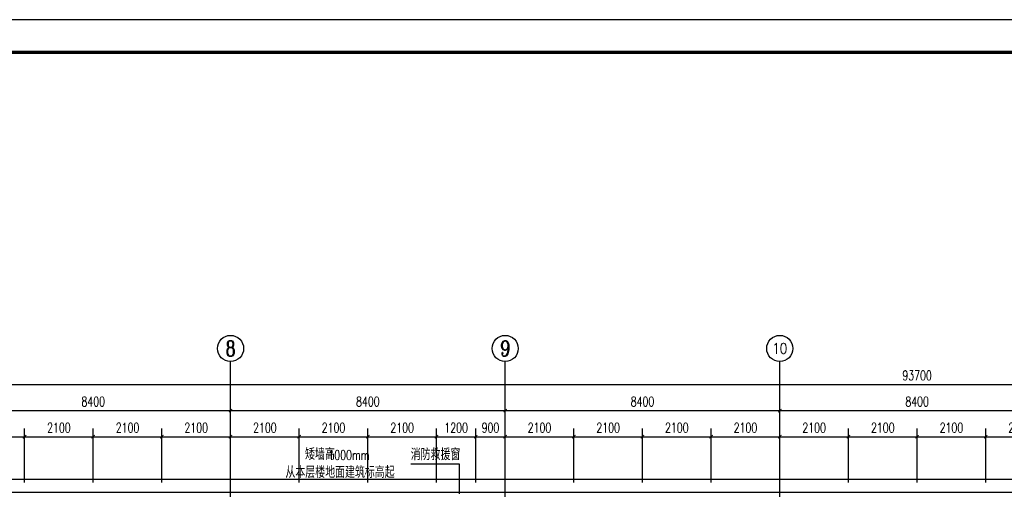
# Model space of a CAD drawing. Extents: x 797781 to 1255204, y 21234 to 1024248.
# Tile 252 of 256: x 915258 to 945375, y 298622 to 313078. Entities that reach past the tile are written whole.
import ezdxf
from ezdxf.enums import TextEntityAlignment as Align

# ---------------------------------------------------------------- set-up
doc = ezdxf.new("R2010")
doc.units = 0
doc.header["$LTSCALE"] = 1000
doc.header["$MEASUREMENT"] = 0
doc.linetypes.add('230303生产综合楼-平面图_t8$0$DOTE', pattern=[2.42, 2, -0.2, 0.02, -0.2])
for name, color, linetype in [('230303生产综合楼-平面图_t8$0$AXIS', 3, 'Continuous'), ('230303生产综合楼-平面图_t8$0$AXIS_TEXT', 7, 'Continuous'), ('230303生产综合楼-平面图_t8$0$CURTWALL', 4, 'Continuous'), ('230303生产综合楼-平面图_t8$0$DIM_SYMB', 3, 'Continuous'), ('230303生产综合楼-平面图_t8$0$DOTE', 1, '230303生产综合楼-平面图_t8$0$DOTE'), ('230303生产综合楼-平面图_t8$0$PUB_TEXT', 7, 'Continuous'), ('230303生产综合楼-平面图_t8$0$PUB_TITLE', 4, 'Continuous'), ('230303生产综合楼-平面图_t8$0$看线', 115, 'Continuous'), ('AXIS_TEXT', 7, 'Continuous'), ('DIM_SYMB', 3, 'Continuous'), ('PUB_TEXT', 7, 'Continuous')]:
    doc.layers.add(name, color=color, linetype=linetype)
doc.styles.add('230303生产综合楼-平面图_t8$0$_TCH_AXIS', font='COMPLEX', dxfattribs={"bigfont": 'GBCBIG'})
doc.styles.add('230303生产综合楼-平面图_t8$0$_TCH_DIM', font='SIMPLEX', dxfattribs={"bigfont": 'GBCBIG'})
doc.styles.add('230303生产综合楼-平面图_T8$0$_TCH_DIM_T3', font='SIMPLEX', dxfattribs={"width": 0.705882, "bigfont": 'GBCBIG'})
doc.styles.add('_TCH_DIM', font='SIMPLEX', dxfattribs={"bigfont": 'GBCBIG'})
doc.styles.add('COMPLEX', font='COMPLEX')
doc.dimstyles.new('230303生产综合楼-平面图_T8$0$_TCH_ARCH&&100', dxfattribs={"dimtxt": 297.5, "dimasz": 100, "dimexe": 250, "dimexo": 300, "dimgap": 126.25, "dimtad": 1, "dimdec": 0, "dimzin": 0, "dimdsep": 46, "dimtxsty": '230303生产综合楼-平面图_T8$0$_TCH_DIM_T3', "dimblk": '230303生产综合楼-平面图_t8$0$_ArchTick', "dimcen": 0.09, "dimclrt": 7, "dimazin": 2, "dimtfac": 1, "dimtdec": 0, "dimtix": 1, "dimtmove": 2, "dimatfit": 3, "dimfxl": 1, "dimtolj": 1, "dimtzin": 0, "dimarcsym": 0})

# ---------------------------------------------------------------- blocks, each defined once
blk = doc.blocks.new('AQ2')
at = {"layer": 'DIM_SYMB'}
blk.add_lwpolyline([(1062708, 293601, 0, 0, 0), (1060293, 293601, 0, 0, 0), (1060293, 292574, 80, 0, 0), (1060293, 292274, 0, 0, 0)], format="xyseb", dxfattribs=at)
at = {"layer": 'PUB_TEXT', "style": '_TCH_DIM'}
for s, height, p in [('矮墙高', 357.4, (1060713, 293714)), ('从本层楼地面建筑标高起', 357.45, (1060113, 293161))]:
    blk.add_text(s, height=height, rotation=360, dxfattribs=at).set_placement(p)
at = {"layer": 'PUB_TEXT', "style": '_TCH_DIM', "width": 0.705882}
blk.add_text('1000mm', height=297.5, rotation=360, dxfattribs=at).set_placement((1061428, 293714))
blk = doc.blocks.new('230303生产综合楼-平面图_t8$0$_ArchTick')
at = {"color": 0, "linetype": 'ByBlock', "const_width": 0.3}
blk.add_lwpolyline([(-0.5, -0.5), (0.5, 0.5)], dxfattribs=at)
blk = doc.blocks.new('*D5874')
at = {"layer": '230303生产综合楼-平面图_t8$0$AXIS', "color": 0, "lineweight": -2, "transparency": 16777216}
for p, q in [((913308, 298922), (913308, 300572)), ((915408, 298922), (915408, 300572)), ((913308, 300322), (915408, 300322))]:
    blk.add_line(p, q, dxfattribs=at)
at = {"layer": 'Defpoints', "color": 0, "transparency": 16777216}
for p in [(915408, 300322), (913308, 298622), (915408, 298622)]:
    blk.add_point(p, dxfattribs=at)
at = {"layer": '230303生产综合楼-平面图_t8$0$AXIS', "color": 0, "lineweight": -2, "transparency": 16777216, "xscale": 100, "yscale": 100, "zscale": 100, "rotation": 180}
blk.add_blockref('230303生产综合楼-平面图_t8$0$_ArchTick', (913308, 300322), dxfattribs=at)
at = {"layer": '230303生产综合楼-平面图_t8$0$AXIS', "color": 0, "lineweight": -2, "transparency": 16777216, "xscale": 100, "yscale": 100, "zscale": 100}
blk.add_blockref('230303生产综合楼-平面图_t8$0$_ArchTick', (915408, 300322), dxfattribs=at)
at = {"layer": '230303生产综合楼-平面图_t8$0$AXIS', "color": 7, "transparency": 16777216, "insert": (914358, 300597), "char_height": 297.5, "attachment_point": 5, "style": '230303生产综合楼-平面图_T8$0$_TCH_DIM_T3'}
blk.add_mtext('\\A1;2100', dxfattribs=at)
blk = doc.blocks.new('*D5875')
at = {"layer": '230303生产综合楼-平面图_t8$0$AXIS', "color": 0, "lineweight": -2, "transparency": 16777216}
for p, q in [((915408, 298922), (915408, 300572)), ((917508, 298922), (917508, 300572)), ((915408, 300322), (917508, 300322))]:
    blk.add_line(p, q, dxfattribs=at)
at = {"layer": 'Defpoints', "color": 0, "transparency": 16777216}
for p in [(917508, 300322), (915408, 298622), (917508, 298622)]:
    blk.add_point(p, dxfattribs=at)
at = {"layer": '230303生产综合楼-平面图_t8$0$AXIS', "color": 0, "lineweight": -2, "transparency": 16777216, "xscale": 100, "yscale": 100, "zscale": 100, "rotation": 180}
blk.add_blockref('230303生产综合楼-平面图_t8$0$_ArchTick', (915408, 300322), dxfattribs=at)
at = {"layer": '230303生产综合楼-平面图_t8$0$AXIS', "color": 0, "lineweight": -2, "transparency": 16777216, "xscale": 100, "yscale": 100, "zscale": 100}
blk.add_blockref('230303生产综合楼-平面图_t8$0$_ArchTick', (917508, 300322), dxfattribs=at)
at = {"layer": '230303生产综合楼-平面图_t8$0$AXIS', "color": 7, "transparency": 16777216, "insert": (916458, 300597), "char_height": 297.5, "attachment_point": 5, "style": '230303生产综合楼-平面图_T8$0$_TCH_DIM_T3'}
blk.add_mtext('\\A1;2100', dxfattribs=at)
blk = doc.blocks.new('*D5876')
at = {"layer": '230303生产综合楼-平面图_t8$0$AXIS', "color": 0, "lineweight": -2, "transparency": 16777216}
for p, q in [((917508, 298922), (917508, 300572)), ((919608, 298922), (919608, 300572)), ((917508, 300322), (919608, 300322))]:
    blk.add_line(p, q, dxfattribs=at)
at = {"layer": 'Defpoints', "color": 0, "transparency": 16777216}
for p in [(919608, 300322), (917508, 298622), (919608, 298622)]:
    blk.add_point(p, dxfattribs=at)
at = {"layer": '230303生产综合楼-平面图_t8$0$AXIS', "color": 0, "lineweight": -2, "transparency": 16777216, "xscale": 100, "yscale": 100, "zscale": 100, "rotation": 180}
blk.add_blockref('230303生产综合楼-平面图_t8$0$_ArchTick', (917508, 300322), dxfattribs=at)
at = {"layer": '230303生产综合楼-平面图_t8$0$AXIS', "color": 0, "lineweight": -2, "transparency": 16777216, "xscale": 100, "yscale": 100, "zscale": 100}
blk.add_blockref('230303生产综合楼-平面图_t8$0$_ArchTick', (919608, 300322), dxfattribs=at)
at = {"layer": '230303生产综合楼-平面图_t8$0$AXIS', "color": 7, "transparency": 16777216, "insert": (918558, 300597), "char_height": 297.5, "attachment_point": 5, "style": '230303生产综合楼-平面图_T8$0$_TCH_DIM_T3'}
blk.add_mtext('\\A1;2100', dxfattribs=at)
blk = doc.blocks.new('*D5877')
at = {"layer": '230303生产综合楼-平面图_t8$0$AXIS', "color": 0, "lineweight": -2, "transparency": 16777216}
for p, q in [((919608, 298922), (919608, 300572)), ((921708, 298922), (921708, 300572)), ((919608, 300322), (921708, 300322))]:
    blk.add_line(p, q, dxfattribs=at)
at = {"layer": 'Defpoints', "color": 0, "transparency": 16777216}
for p in [(921708, 300322), (919608, 298622), (921708, 298622)]:
    blk.add_point(p, dxfattribs=at)
at = {"layer": '230303生产综合楼-平面图_t8$0$AXIS', "color": 0, "lineweight": -2, "transparency": 16777216, "xscale": 100, "yscale": 100, "zscale": 100, "rotation": 180}
blk.add_blockref('230303生产综合楼-平面图_t8$0$_ArchTick', (919608, 300322), dxfattribs=at)
at = {"layer": '230303生产综合楼-平面图_t8$0$AXIS', "color": 0, "lineweight": -2, "transparency": 16777216, "xscale": 100, "yscale": 100, "zscale": 100}
blk.add_blockref('230303生产综合楼-平面图_t8$0$_ArchTick', (921708, 300322), dxfattribs=at)
at = {"layer": '230303生产综合楼-平面图_t8$0$AXIS', "color": 7, "transparency": 16777216, "insert": (920658, 300597), "char_height": 297.5, "attachment_point": 5, "style": '230303生产综合楼-平面图_T8$0$_TCH_DIM_T3'}
blk.add_mtext('\\A1;2100', dxfattribs=at)
blk = doc.blocks.new('*D5878')
at = {"layer": '230303生产综合楼-平面图_t8$0$AXIS', "color": 0, "lineweight": -2, "transparency": 16777216}
for p, q in [((921708, 298922), (921708, 300572)), ((923808, 298922), (923808, 300572)), ((921708, 300322), (923808, 300322))]:
    blk.add_line(p, q, dxfattribs=at)
at = {"layer": 'Defpoints', "color": 0, "transparency": 16777216}
for p in [(923808, 300322), (921708, 298622), (923808, 298622)]:
    blk.add_point(p, dxfattribs=at)
at = {"layer": '230303生产综合楼-平面图_t8$0$AXIS', "color": 0, "lineweight": -2, "transparency": 16777216, "xscale": 100, "yscale": 100, "zscale": 100, "rotation": 180}
blk.add_blockref('230303生产综合楼-平面图_t8$0$_ArchTick', (921708, 300322), dxfattribs=at)
at = {"layer": '230303生产综合楼-平面图_t8$0$AXIS', "color": 0, "lineweight": -2, "transparency": 16777216, "xscale": 100, "yscale": 100, "zscale": 100}
blk.add_blockref('230303生产综合楼-平面图_t8$0$_ArchTick', (923808, 300322), dxfattribs=at)
at = {"layer": '230303生产综合楼-平面图_t8$0$AXIS', "color": 7, "transparency": 16777216, "insert": (922758, 300597), "char_height": 297.5, "attachment_point": 5, "style": '230303生产综合楼-平面图_T8$0$_TCH_DIM_T3'}
blk.add_mtext('\\A1;2100', dxfattribs=at)
blk = doc.blocks.new('*D5879')
at = {"layer": '230303生产综合楼-平面图_t8$0$AXIS', "color": 0, "lineweight": -2, "transparency": 16777216}
for p, q in [((923808, 298922), (923808, 300572)), ((925908, 298922), (925908, 300572)), ((923808, 300322), (925908, 300322))]:
    blk.add_line(p, q, dxfattribs=at)
at = {"layer": 'Defpoints', "color": 0, "transparency": 16777216}
for p in [(925908, 300322), (923808, 298622), (925908, 298622)]:
    blk.add_point(p, dxfattribs=at)
at = {"layer": '230303生产综合楼-平面图_t8$0$AXIS', "color": 0, "lineweight": -2, "transparency": 16777216, "xscale": 100, "yscale": 100, "zscale": 100, "rotation": 180}
blk.add_blockref('230303生产综合楼-平面图_t8$0$_ArchTick', (923808, 300322), dxfattribs=at)
at = {"layer": '230303生产综合楼-平面图_t8$0$AXIS', "color": 0, "lineweight": -2, "transparency": 16777216, "xscale": 100, "yscale": 100, "zscale": 100}
blk.add_blockref('230303生产综合楼-平面图_t8$0$_ArchTick', (925908, 300322), dxfattribs=at)
at = {"layer": '230303生产综合楼-平面图_t8$0$AXIS', "color": 7, "transparency": 16777216, "insert": (924858, 300597), "char_height": 297.5, "attachment_point": 5, "style": '230303生产综合楼-平面图_T8$0$_TCH_DIM_T3'}
blk.add_mtext('\\A1;2100', dxfattribs=at)
blk = doc.blocks.new('*D5880')
at = {"layer": '230303生产综合楼-平面图_t8$0$AXIS', "color": 0, "lineweight": -2, "transparency": 16777216}
for p, q in [((925908, 298922), (925908, 300572)), ((928008, 298922), (928008, 300572)), ((925908, 300322), (928008, 300322))]:
    blk.add_line(p, q, dxfattribs=at)
at = {"layer": 'Defpoints', "color": 0, "transparency": 16777216}
for p in [(928008, 300322), (925908, 298622), (928008, 298622)]:
    blk.add_point(p, dxfattribs=at)
at = {"layer": '230303生产综合楼-平面图_t8$0$AXIS', "color": 0, "lineweight": -2, "transparency": 16777216, "xscale": 100, "yscale": 100, "zscale": 100, "rotation": 180}
blk.add_blockref('230303生产综合楼-平面图_t8$0$_ArchTick', (925908, 300322), dxfattribs=at)
at = {"layer": '230303生产综合楼-平面图_t8$0$AXIS', "color": 0, "lineweight": -2, "transparency": 16777216, "xscale": 100, "yscale": 100, "zscale": 100}
blk.add_blockref('230303生产综合楼-平面图_t8$0$_ArchTick', (928008, 300322), dxfattribs=at)
at = {"layer": '230303生产综合楼-平面图_t8$0$AXIS', "color": 7, "transparency": 16777216, "insert": (926958, 300597), "char_height": 297.5, "attachment_point": 5, "style": '230303生产综合楼-平面图_T8$0$_TCH_DIM_T3'}
blk.add_mtext('\\A1;2100', dxfattribs=at)
blk = doc.blocks.new('*D5881')
at = {"layer": '230303生产综合楼-平面图_t8$0$AXIS', "color": 0, "lineweight": -2, "transparency": 16777216}
for p, q in [((928008, 298922), (928008, 300572)), ((929208, 298922), (929208, 300572)), ((928008, 300322), (929208, 300322))]:
    blk.add_line(p, q, dxfattribs=at)
at = {"layer": 'Defpoints', "color": 0, "transparency": 16777216}
for p in [(929208, 300322), (928008, 298622), (929208, 298622)]:
    blk.add_point(p, dxfattribs=at)
at = {"layer": '230303生产综合楼-平面图_t8$0$AXIS', "color": 0, "lineweight": -2, "transparency": 16777216, "xscale": 100, "yscale": 100, "zscale": 100, "rotation": 180}
blk.add_blockref('230303生产综合楼-平面图_t8$0$_ArchTick', (928008, 300322), dxfattribs=at)
at = {"layer": '230303生产综合楼-平面图_t8$0$AXIS', "color": 0, "lineweight": -2, "transparency": 16777216, "xscale": 100, "yscale": 100, "zscale": 100}
blk.add_blockref('230303生产综合楼-平面图_t8$0$_ArchTick', (929208, 300322), dxfattribs=at)
at = {"layer": '230303生产综合楼-平面图_t8$0$AXIS', "color": 7, "transparency": 16777216, "insert": (928608, 300597), "char_height": 297.5, "attachment_point": 5, "style": '230303生产综合楼-平面图_T8$0$_TCH_DIM_T3'}
blk.add_mtext('\\A1;1200', dxfattribs=at)
blk = doc.blocks.new('*D5882')
at = {"layer": '230303生产综合楼-平面图_t8$0$AXIS', "color": 0, "lineweight": -2, "transparency": 16777216}
for p, q in [((929208, 298922), (929208, 300572)), ((930108, 298922), (930108, 300572)), ((929208, 300322), (930108, 300322))]:
    blk.add_line(p, q, dxfattribs=at)
at = {"layer": 'Defpoints', "color": 0, "transparency": 16777216}
for p in [(930108, 300322), (929208, 298622), (930108, 298622)]:
    blk.add_point(p, dxfattribs=at)
at = {"layer": '230303生产综合楼-平面图_t8$0$AXIS', "color": 0, "lineweight": -2, "transparency": 16777216, "xscale": 100, "yscale": 100, "zscale": 100, "rotation": 180}
blk.add_blockref('230303生产综合楼-平面图_t8$0$_ArchTick', (929208, 300322), dxfattribs=at)
at = {"layer": '230303生产综合楼-平面图_t8$0$AXIS', "color": 0, "lineweight": -2, "transparency": 16777216, "xscale": 100, "yscale": 100, "zscale": 100}
blk.add_blockref('230303生产综合楼-平面图_t8$0$_ArchTick', (930108, 300322), dxfattribs=at)
at = {"layer": '230303生产综合楼-平面图_t8$0$AXIS', "color": 7, "transparency": 16777216, "insert": (929658, 300597), "char_height": 297.5, "attachment_point": 5, "style": '230303生产综合楼-平面图_T8$0$_TCH_DIM_T3'}
blk.add_mtext('\\A1;900', dxfattribs=at)
blk = doc.blocks.new('*D5883')
at = {"layer": '230303生产综合楼-平面图_t8$0$AXIS', "color": 0, "lineweight": -2, "transparency": 16777216}
for p, q in [((930108, 298922), (930108, 300572)), ((932208, 298922), (932208, 300572)), ((930108, 300322), (932208, 300322))]:
    blk.add_line(p, q, dxfattribs=at)
at = {"layer": 'Defpoints', "color": 0, "transparency": 16777216}
for p in [(932208, 300322), (930108, 298622), (932208, 298622)]:
    blk.add_point(p, dxfattribs=at)
at = {"layer": '230303生产综合楼-平面图_t8$0$AXIS', "color": 0, "lineweight": -2, "transparency": 16777216, "xscale": 100, "yscale": 100, "zscale": 100, "rotation": 180}
blk.add_blockref('230303生产综合楼-平面图_t8$0$_ArchTick', (930108, 300322), dxfattribs=at)
at = {"layer": '230303生产综合楼-平面图_t8$0$AXIS', "color": 0, "lineweight": -2, "transparency": 16777216, "xscale": 100, "yscale": 100, "zscale": 100}
blk.add_blockref('230303生产综合楼-平面图_t8$0$_ArchTick', (932208, 300322), dxfattribs=at)
at = {"layer": '230303生产综合楼-平面图_t8$0$AXIS', "color": 7, "transparency": 16777216, "insert": (931158, 300597), "char_height": 297.5, "attachment_point": 5, "style": '230303生产综合楼-平面图_T8$0$_TCH_DIM_T3'}
blk.add_mtext('\\A1;2100', dxfattribs=at)
blk = doc.blocks.new('*D5884')
at = {"layer": '230303生产综合楼-平面图_t8$0$AXIS', "color": 0, "lineweight": -2, "transparency": 16777216}
for p, q in [((932208, 298922), (932208, 300572)), ((934308, 298922), (934308, 300572)), ((932208, 300322), (934308, 300322))]:
    blk.add_line(p, q, dxfattribs=at)
at = {"layer": 'Defpoints', "color": 0, "transparency": 16777216}
for p in [(934308, 300322), (932208, 298622), (934308, 298622)]:
    blk.add_point(p, dxfattribs=at)
at = {"layer": '230303生产综合楼-平面图_t8$0$AXIS', "color": 0, "lineweight": -2, "transparency": 16777216, "xscale": 100, "yscale": 100, "zscale": 100, "rotation": 180}
blk.add_blockref('230303生产综合楼-平面图_t8$0$_ArchTick', (932208, 300322), dxfattribs=at)
at = {"layer": '230303生产综合楼-平面图_t8$0$AXIS', "color": 0, "lineweight": -2, "transparency": 16777216, "xscale": 100, "yscale": 100, "zscale": 100}
blk.add_blockref('230303生产综合楼-平面图_t8$0$_ArchTick', (934308, 300322), dxfattribs=at)
at = {"layer": '230303生产综合楼-平面图_t8$0$AXIS', "color": 7, "transparency": 16777216, "insert": (933258, 300597), "char_height": 297.5, "attachment_point": 5, "style": '230303生产综合楼-平面图_T8$0$_TCH_DIM_T3'}
blk.add_mtext('\\A1;2100', dxfattribs=at)
blk = doc.blocks.new('*D5885')
at = {"layer": '230303生产综合楼-平面图_t8$0$AXIS', "color": 0, "lineweight": -2, "transparency": 16777216}
for p, q in [((934308, 298922), (934308, 300572)), ((936408, 298922), (936408, 300572)), ((934308, 300322), (936408, 300322))]:
    blk.add_line(p, q, dxfattribs=at)
at = {"layer": 'Defpoints', "color": 0, "transparency": 16777216}
for p in [(936408, 300322), (934308, 298622), (936408, 298622)]:
    blk.add_point(p, dxfattribs=at)
at = {"layer": '230303生产综合楼-平面图_t8$0$AXIS', "color": 0, "lineweight": -2, "transparency": 16777216, "xscale": 100, "yscale": 100, "zscale": 100, "rotation": 180}
blk.add_blockref('230303生产综合楼-平面图_t8$0$_ArchTick', (934308, 300322), dxfattribs=at)
at = {"layer": '230303生产综合楼-平面图_t8$0$AXIS', "color": 0, "lineweight": -2, "transparency": 16777216, "xscale": 100, "yscale": 100, "zscale": 100}
blk.add_blockref('230303生产综合楼-平面图_t8$0$_ArchTick', (936408, 300322), dxfattribs=at)
at = {"layer": '230303生产综合楼-平面图_t8$0$AXIS', "color": 7, "transparency": 16777216, "insert": (935358, 300597), "char_height": 297.5, "attachment_point": 5, "style": '230303生产综合楼-平面图_T8$0$_TCH_DIM_T3'}
blk.add_mtext('\\A1;2100', dxfattribs=at)
blk = doc.blocks.new('*D5886')
at = {"layer": '230303生产综合楼-平面图_t8$0$AXIS', "color": 0, "lineweight": -2, "transparency": 16777216}
for p, q in [((936408, 298922), (936408, 300572)), ((938508, 298922), (938508, 300572)), ((936408, 300322), (938508, 300322))]:
    blk.add_line(p, q, dxfattribs=at)
at = {"layer": 'Defpoints', "color": 0, "transparency": 16777216}
for p in [(938508, 300322), (936408, 298622), (938508, 298622)]:
    blk.add_point(p, dxfattribs=at)
at = {"layer": '230303生产综合楼-平面图_t8$0$AXIS', "color": 0, "lineweight": -2, "transparency": 16777216, "xscale": 100, "yscale": 100, "zscale": 100, "rotation": 180}
blk.add_blockref('230303生产综合楼-平面图_t8$0$_ArchTick', (936408, 300322), dxfattribs=at)
at = {"layer": '230303生产综合楼-平面图_t8$0$AXIS', "color": 0, "lineweight": -2, "transparency": 16777216, "xscale": 100, "yscale": 100, "zscale": 100}
blk.add_blockref('230303生产综合楼-平面图_t8$0$_ArchTick', (938508, 300322), dxfattribs=at)
at = {"layer": '230303生产综合楼-平面图_t8$0$AXIS', "color": 7, "transparency": 16777216, "insert": (937458, 300597), "char_height": 297.5, "attachment_point": 5, "style": '230303生产综合楼-平面图_T8$0$_TCH_DIM_T3'}
blk.add_mtext('\\A1;2100', dxfattribs=at)
blk = doc.blocks.new('*D5887')
at = {"layer": '230303生产综合楼-平面图_t8$0$AXIS', "color": 0, "lineweight": -2, "transparency": 16777216}
for p, q in [((938508, 298922), (938508, 300572)), ((940608, 298922), (940608, 300572)), ((938508, 300322), (940608, 300322))]:
    blk.add_line(p, q, dxfattribs=at)
at = {"layer": 'Defpoints', "color": 0, "transparency": 16777216}
for p in [(940608, 300322), (938508, 298622), (940608, 298622)]:
    blk.add_point(p, dxfattribs=at)
at = {"layer": '230303生产综合楼-平面图_t8$0$AXIS', "color": 0, "lineweight": -2, "transparency": 16777216, "xscale": 100, "yscale": 100, "zscale": 100, "rotation": 180}
blk.add_blockref('230303生产综合楼-平面图_t8$0$_ArchTick', (938508, 300322), dxfattribs=at)
at = {"layer": '230303生产综合楼-平面图_t8$0$AXIS', "color": 0, "lineweight": -2, "transparency": 16777216, "xscale": 100, "yscale": 100, "zscale": 100}
blk.add_blockref('230303生产综合楼-平面图_t8$0$_ArchTick', (940608, 300322), dxfattribs=at)
at = {"layer": '230303生产综合楼-平面图_t8$0$AXIS', "color": 7, "transparency": 16777216, "insert": (939558, 300597), "char_height": 297.5, "attachment_point": 5, "style": '230303生产综合楼-平面图_T8$0$_TCH_DIM_T3'}
blk.add_mtext('\\A1;2100', dxfattribs=at)
blk = doc.blocks.new('*D5888')
at = {"layer": '230303生产综合楼-平面图_t8$0$AXIS', "color": 0, "lineweight": -2, "transparency": 16777216}
for p, q in [((940608, 298922), (940608, 300572)), ((942708, 298922), (942708, 300572)), ((940608, 300322), (942708, 300322))]:
    blk.add_line(p, q, dxfattribs=at)
at = {"layer": 'Defpoints', "color": 0, "transparency": 16777216}
for p in [(942708, 300322), (940608, 298622), (942708, 298622)]:
    blk.add_point(p, dxfattribs=at)
at = {"layer": '230303生产综合楼-平面图_t8$0$AXIS', "color": 0, "lineweight": -2, "transparency": 16777216, "xscale": 100, "yscale": 100, "zscale": 100, "rotation": 180}
blk.add_blockref('230303生产综合楼-平面图_t8$0$_ArchTick', (940608, 300322), dxfattribs=at)
at = {"layer": '230303生产综合楼-平面图_t8$0$AXIS', "color": 0, "lineweight": -2, "transparency": 16777216, "xscale": 100, "yscale": 100, "zscale": 100}
blk.add_blockref('230303生产综合楼-平面图_t8$0$_ArchTick', (942708, 300322), dxfattribs=at)
at = {"layer": '230303生产综合楼-平面图_t8$0$AXIS', "color": 7, "transparency": 16777216, "insert": (941658, 300597), "char_height": 297.5, "attachment_point": 5, "style": '230303生产综合楼-平面图_T8$0$_TCH_DIM_T3'}
blk.add_mtext('\\A1;2100', dxfattribs=at)
blk = doc.blocks.new('*D5889')
at = {"layer": '230303生产综合楼-平面图_t8$0$AXIS', "color": 0, "lineweight": -2, "transparency": 16777216}
for p, q in [((942708, 298922), (942708, 300572)), ((944808, 298922), (944808, 300572)), ((942708, 300322), (944808, 300322))]:
    blk.add_line(p, q, dxfattribs=at)
at = {"layer": 'Defpoints', "color": 0, "transparency": 16777216}
for p in [(944808, 300322), (942708, 298622), (944808, 298622)]:
    blk.add_point(p, dxfattribs=at)
at = {"layer": '230303生产综合楼-平面图_t8$0$AXIS', "color": 0, "lineweight": -2, "transparency": 16777216, "xscale": 100, "yscale": 100, "zscale": 100, "rotation": 180}
blk.add_blockref('230303生产综合楼-平面图_t8$0$_ArchTick', (942708, 300322), dxfattribs=at)
at = {"layer": '230303生产综合楼-平面图_t8$0$AXIS', "color": 0, "lineweight": -2, "transparency": 16777216, "xscale": 100, "yscale": 100, "zscale": 100}
blk.add_blockref('230303生产综合楼-平面图_t8$0$_ArchTick', (944808, 300322), dxfattribs=at)
at = {"layer": '230303生产综合楼-平面图_t8$0$AXIS', "color": 7, "transparency": 16777216, "insert": (943758, 300597), "char_height": 297.5, "attachment_point": 5, "style": '230303生产综合楼-平面图_T8$0$_TCH_DIM_T3'}
blk.add_mtext('\\A1;2100', dxfattribs=at)
blk = doc.blocks.new('*D5890')
at = {"layer": '230303生产综合楼-平面图_t8$0$AXIS', "color": 0, "lineweight": -2, "transparency": 16777216}
for p, q in [((944808, 298922), (944808, 300572)), ((946908, 298922), (946908, 300572)), ((944808, 300322), (946908, 300322))]:
    blk.add_line(p, q, dxfattribs=at)
at = {"layer": 'Defpoints', "color": 0, "transparency": 16777216}
for p in [(946908, 300322), (944808, 298622), (946908, 298622)]:
    blk.add_point(p, dxfattribs=at)
at = {"layer": '230303生产综合楼-平面图_t8$0$AXIS', "color": 0, "lineweight": -2, "transparency": 16777216, "xscale": 100, "yscale": 100, "zscale": 100, "rotation": 180}
blk.add_blockref('230303生产综合楼-平面图_t8$0$_ArchTick', (944808, 300322), dxfattribs=at)
at = {"layer": '230303生产综合楼-平面图_t8$0$AXIS', "color": 0, "lineweight": -2, "transparency": 16777216, "xscale": 100, "yscale": 100, "zscale": 100}
blk.add_blockref('230303生产综合楼-平面图_t8$0$_ArchTick', (946908, 300322), dxfattribs=at)
at = {"layer": '230303生产综合楼-平面图_t8$0$AXIS', "color": 7, "transparency": 16777216, "insert": (945858, 300597), "char_height": 297.5, "attachment_point": 5, "style": '230303生产综合楼-平面图_T8$0$_TCH_DIM_T3'}
blk.add_mtext('\\A1;2100', dxfattribs=at)
blk = doc.blocks.new('*D6145')
at = {"layer": '230303生产综合楼-平面图_t8$0$AXIS', "color": 0, "lineweight": -2, "transparency": 16777216}
for p, q in [((913308, 298922), (913308, 301372)), ((921708, 298922), (921708, 301372)), ((913308, 301122), (921708, 301122))]:
    blk.add_line(p, q, dxfattribs=at)
at = {"layer": 'Defpoints', "color": 0, "transparency": 16777216}
for p in [(921708, 301122), (913308, 298622), (921708, 298622)]:
    blk.add_point(p, dxfattribs=at)
at = {"layer": '230303生产综合楼-平面图_t8$0$AXIS', "color": 0, "lineweight": -2, "transparency": 16777216, "xscale": 100, "yscale": 100, "zscale": 100, "rotation": 180}
blk.add_blockref('230303生产综合楼-平面图_t8$0$_ArchTick', (913308, 301122), dxfattribs=at)
at = {"layer": '230303生产综合楼-平面图_t8$0$AXIS', "color": 0, "lineweight": -2, "transparency": 16777216, "xscale": 100, "yscale": 100, "zscale": 100}
blk.add_blockref('230303生产综合楼-平面图_t8$0$_ArchTick', (921708, 301122), dxfattribs=at)
at = {"layer": '230303生产综合楼-平面图_t8$0$AXIS', "color": 7, "transparency": 16777216, "insert": (917508, 301397), "char_height": 297.5, "attachment_point": 5, "style": '230303生产综合楼-平面图_T8$0$_TCH_DIM_T3'}
blk.add_mtext('\\A1;8400', dxfattribs=at)
blk = doc.blocks.new('*D6146')
at = {"layer": '230303生产综合楼-平面图_t8$0$AXIS', "color": 0, "lineweight": -2, "transparency": 16777216}
for p, q in [((921708, 298922), (921708, 301372)), ((930108, 298922), (930108, 301372)), ((921708, 301122), (930108, 301122))]:
    blk.add_line(p, q, dxfattribs=at)
at = {"layer": 'Defpoints', "color": 0, "transparency": 16777216}
for p in [(930108, 301122), (921708, 298622), (930108, 298622)]:
    blk.add_point(p, dxfattribs=at)
at = {"layer": '230303生产综合楼-平面图_t8$0$AXIS', "color": 0, "lineweight": -2, "transparency": 16777216, "xscale": 100, "yscale": 100, "zscale": 100, "rotation": 180}
blk.add_blockref('230303生产综合楼-平面图_t8$0$_ArchTick', (921708, 301122), dxfattribs=at)
at = {"layer": '230303生产综合楼-平面图_t8$0$AXIS', "color": 0, "lineweight": -2, "transparency": 16777216, "xscale": 100, "yscale": 100, "zscale": 100}
blk.add_blockref('230303生产综合楼-平面图_t8$0$_ArchTick', (930108, 301122), dxfattribs=at)
at = {"layer": '230303生产综合楼-平面图_t8$0$AXIS', "color": 7, "transparency": 16777216, "insert": (925908, 301397), "char_height": 297.5, "attachment_point": 5, "style": '230303生产综合楼-平面图_T8$0$_TCH_DIM_T3'}
blk.add_mtext('\\A1;8400', dxfattribs=at)
blk = doc.blocks.new('*D6147')
at = {"layer": '230303生产综合楼-平面图_t8$0$AXIS', "color": 0, "lineweight": -2, "transparency": 16777216}
for p, q in [((930108, 298922), (930108, 301372)), ((938508, 298922), (938508, 301372)), ((930108, 301122), (938508, 301122))]:
    blk.add_line(p, q, dxfattribs=at)
at = {"layer": 'Defpoints', "color": 0, "transparency": 16777216}
for p in [(938508, 301122), (930108, 298622), (938508, 298622)]:
    blk.add_point(p, dxfattribs=at)
at = {"layer": '230303生产综合楼-平面图_t8$0$AXIS', "color": 0, "lineweight": -2, "transparency": 16777216, "xscale": 100, "yscale": 100, "zscale": 100, "rotation": 180}
blk.add_blockref('230303生产综合楼-平面图_t8$0$_ArchTick', (930108, 301122), dxfattribs=at)
at = {"layer": '230303生产综合楼-平面图_t8$0$AXIS', "color": 0, "lineweight": -2, "transparency": 16777216, "xscale": 100, "yscale": 100, "zscale": 100}
blk.add_blockref('230303生产综合楼-平面图_t8$0$_ArchTick', (938508, 301122), dxfattribs=at)
at = {"layer": '230303生产综合楼-平面图_t8$0$AXIS', "color": 7, "transparency": 16777216, "insert": (934308, 301397), "char_height": 297.5, "attachment_point": 5, "style": '230303生产综合楼-平面图_T8$0$_TCH_DIM_T3'}
blk.add_mtext('\\A1;8400', dxfattribs=at)
blk = doc.blocks.new('*D6148')
at = {"layer": '230303生产综合楼-平面图_t8$0$AXIS', "color": 0, "lineweight": -2, "transparency": 16777216}
for p, q in [((938508, 298922), (938508, 301372)), ((946908, 298922), (946908, 301372)), ((938508, 301122), (946908, 301122))]:
    blk.add_line(p, q, dxfattribs=at)
at = {"layer": 'Defpoints', "color": 0, "transparency": 16777216}
for p in [(946908, 301122), (938508, 298622), (946908, 298622)]:
    blk.add_point(p, dxfattribs=at)
at = {"layer": '230303生产综合楼-平面图_t8$0$AXIS', "color": 0, "lineweight": -2, "transparency": 16777216, "xscale": 100, "yscale": 100, "zscale": 100, "rotation": 180}
blk.add_blockref('230303生产综合楼-平面图_t8$0$_ArchTick', (938508, 301122), dxfattribs=at)
at = {"layer": '230303生产综合楼-平面图_t8$0$AXIS', "color": 0, "lineweight": -2, "transparency": 16777216, "xscale": 100, "yscale": 100, "zscale": 100}
blk.add_blockref('230303生产综合楼-平面图_t8$0$_ArchTick', (946908, 301122), dxfattribs=at)
at = {"layer": '230303生产综合楼-平面图_t8$0$AXIS', "color": 7, "transparency": 16777216, "insert": (942708, 301397), "char_height": 297.5, "attachment_point": 5, "style": '230303生产综合楼-平面图_T8$0$_TCH_DIM_T3'}
blk.add_mtext('\\A1;8400', dxfattribs=at)
blk = doc.blocks.new('*D6155')
at = {"layer": '230303生产综合楼-平面图_t8$0$AXIS', "color": 0, "lineweight": -2, "transparency": 16777216}
for p, q in [((895858, 299222), (895858, 302172)), ((989558, 299222), (989558, 302172)), ((895858, 301922), (989558, 301922))]:
    blk.add_line(p, q, dxfattribs=at)
at = {"layer": 'Defpoints', "color": 0, "transparency": 16777216}
for p in [(989558, 301922), (895858, 298922), (989558, 298922)]:
    blk.add_point(p, dxfattribs=at)
at = {"layer": '230303生产综合楼-平面图_t8$0$AXIS', "color": 0, "lineweight": -2, "transparency": 16777216, "xscale": 100, "yscale": 100, "zscale": 100, "rotation": 180}
blk.add_blockref('230303生产综合楼-平面图_t8$0$_ArchTick', (895858, 301922), dxfattribs=at)
at = {"layer": '230303生产综合楼-平面图_t8$0$AXIS', "color": 0, "lineweight": -2, "transparency": 16777216, "xscale": 100, "yscale": 100, "zscale": 100}
blk.add_blockref('230303生产综合楼-平面图_t8$0$_ArchTick', (989558, 301922), dxfattribs=at)
at = {"layer": '230303生产综合楼-平面图_t8$0$AXIS', "color": 7, "transparency": 16777216, "insert": (942708, 302197), "char_height": 297.5, "attachment_point": 5, "style": '230303生产综合楼-平面图_T8$0$_TCH_DIM_T3'}
blk.add_mtext('\\A1;93700', dxfattribs=at)
blk = doc.blocks.new('_AXISO')
blk.add_circle((0, 0), 0.5)
at = {"layer": 'AXIS_TEXT', "style": 'COMPLEX', "width": 1.041667}
blk.add_attdef('A', text='', height=0.56, dxfattribs=at).set_placement((-0.25, -0.28), (0.25, -0.28), align=Align.FIT)

msp = doc.modelspace()

# ---------------------------------------------------------------- linework, layer by layer
at = {"layer": '230303生产综合楼-平面图_t8$0$AXIS'}
for p, q in [((921708, 298621.6), (921708, 302621.6)), ((930108, 298621.6), (930108, 302621.6)), ((938508, 298621.6), (938508, 302621.6))]:
    msp.add_line(p, q, dxfattribs=at)
at = {"layer": '230303生产综合楼-平面图_t8$0$CURTWALL'}
msp.add_lwpolyline([(895858, 298621.6), (963708, 298621.6), (989558, 295941.7), (989558, 268921.6), (921708, 268921.6), (895858, 271601.4)], close=True, dxfattribs=at)
at = {"layer": '230303生产综合楼-平面图_t8$0$DIM_SYMB'}
msp.add_lwpolyline([(927218.2, 299495.5), (928704.2, 299495.5), (928704.2, 298571.6)], dxfattribs=at)
at = {"layer": '230303生产综合楼-平面图_t8$0$DOTE'}
for p, q in [((921708, 267021.6), (921708, 298621.6)), ((930108, 267021.6), (930108, 298621.6)), ((938508, 267021.6), (938508, 298621.6))]:
    msp.add_line(p, q, dxfattribs=at)
at = {"layer": '230303生产综合楼-平面图_t8$0$PUB_TITLE'}
msp.add_lwpolyline([(881593.5, 253678), (1007693.5, 253678), (1007693.5, 313078), (881593.5, 313078)], close=True, dxfattribs=at)
at = {"layer": '230303生产综合楼-平面图_t8$0$PUB_TITLE', "const_width": 100}
msp.add_lwpolyline([(884093.5, 254678), (1006693.5, 254678), (1006693.5, 312078), (884093.5, 312078)], close=True, dxfattribs=at)
at = {"layer": '230303生产综合楼-平面图_t8$0$看线'}
msp.add_lwpolyline([(895458, 299021.6), (964094.7, 299021.6), (989958, 296301.8), (989958, 268521.6), (921321.3, 268521.6), (895458, 271241.3)], close=True, dxfattribs=at)

# ---------------------------------------------------------------- block references
msp.add_blockref('AQ2', (-136727.2, 5898.4))
at = {"layer": '230303生产综合楼-平面图_t8$0$AXIS'}
ref = msp.add_blockref('_AXISO', (921708, 303021.6), dxfattribs=dict(at, xscale=800, yscale=800, zscale=800))
ref.add_attrib('A', '8', dxfattribs={"layer": '230303生产综合楼-平面图_t8$0$AXIS_TEXT', "ltscale": 2, "height": 465.9, "style": '230303生产综合楼-平面图_t8$0$_TCH_AXIS'}).set_placement((921552.7, 302788.6), (921863.3, 302788.6), align=Align.FIT)
ref = msp.add_blockref('_AXISO', (930108, 303021.6), dxfattribs=dict(at, xscale=800, yscale=800, zscale=800))
ref.add_attrib('A', '9', dxfattribs={"layer": '230303生产综合楼-平面图_t8$0$AXIS_TEXT', "ltscale": 2, "height": 465.9, "style": '230303生产综合楼-平面图_t8$0$_TCH_AXIS'}).set_placement((929952.7, 302788.6), (930263.3, 302788.6), align=Align.FIT)
ref = msp.add_blockref('_AXISO', (938508, 303021.6), dxfattribs=dict(at, xscale=800, yscale=800, zscale=800))
ref.add_attrib('A', '10', dxfattribs={"layer": '230303生产综合楼-平面图_t8$0$AXIS_TEXT', "ltscale": 2, "height": 328.45, "style": '230303生产综合楼-平面图_t8$0$_TCH_AXIS'}).set_placement((938281.2, 302857.3), (938734.8, 302857.3), align=Align.FIT)

# ---------------------------------------------------------------- texts
at = {"layer": '230303生产综合楼-平面图_t8$0$PUB_TEXT', "style": '230303生产综合楼-平面图_t8$0$_TCH_DIM'}
msp.add_text('消防救援窗', height=357.45, dxfattribs=at).set_placement((927218.2, 299604.2))

# ---------------------------------------------------------------- dimensions: what is measured, and where the dimension line sits
at = {"layer": '230303生产综合楼-平面图_t8$0$AXIS'}
for p1, p2, distance, picture, middle in [((895858, 298921.6), (989558, 298921.6), 3000, '*D6155', (942708, 302196.6)), ((913308, 298621.6), (921708, 298621.6), 2500, '*D6145', (917508, 301396.6)), ((921708, 298621.6), (930108, 298621.6), 2500, '*D6146', (925908, 301396.6)), ((930108, 298621.6), (938508, 298621.6), 2500, '*D6147', (934308, 301396.6)), ((938508, 298621.6), (946908, 298621.6), 2500, '*D6148', (942708, 301396.6)), ((913308, 298621.6), (915408, 298621.6), 1700, '*D5874', (914358, 300596.6)), ((915408, 298621.6), (917508, 298621.6), 1700, '*D5875', (916458, 300596.6)), ((917508, 298621.6), (919608, 298621.6), 1700, '*D5876', (918558, 300596.6)), ((919608, 298621.6), (921708, 298621.6), 1700, '*D5877', (920658, 300596.6)), ((921708, 298621.6), (923808, 298621.6), 1700, '*D5878', (922758, 300596.6)), ((923808, 298621.6), (925908, 298621.6), 1700, '*D5879', (924858, 300596.6)), ((925908, 298621.6), (928008, 298621.6), 1700, '*D5880', (926958, 300596.6)), ((928008, 298621.6), (929208, 298621.6), 1700, '*D5881', (928608, 300596.6)), ((929208, 298621.6), (930108, 298621.6), 1700, '*D5882', (929658, 300596.6)), ((930108, 298621.6), (932208, 298621.6), 1700, '*D5883', (931158, 300596.6)), ((932208, 298621.6), (934308, 298621.6), 1700, '*D5884', (933258, 300596.6)), ((934308, 298621.6), (936408, 298621.6), 1700, '*D5885', (935358, 300596.6)), ((936408, 298621.6), (938508, 298621.6), 1700, '*D5886', (937458, 300596.6)), ((938508, 298621.6), (940608, 298621.6), 1700, '*D5887', (939558, 300596.6)), ((940608, 298621.6), (942708, 298621.6), 1700, '*D5888', (941658, 300596.6)), ((942708, 298621.6), (944808, 298621.6), 1700, '*D5889', (943758, 300596.6)), ((944808, 298621.6), (946908, 298621.6), 1700, '*D5890', (945858, 300596.6))]:
    dim = msp.add_aligned_dim(p1=p1, p2=p2, distance=distance, dimstyle='230303生产综合楼-平面图_T8$0$_TCH_ARCH&&100', dxfattribs=at)
    dim.commit()
    dim.dimension.update_dxf_attribs({"geometry": picture, "text_midpoint": middle})

doc.saveas('drawing.dxf')
